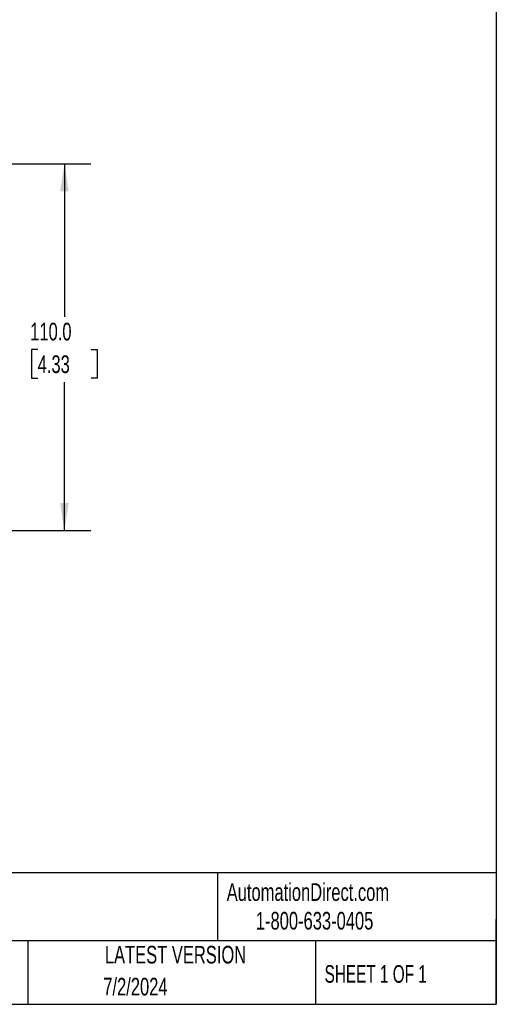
# Model space of a CAD drawing. Header units: millimetres. Extents: x 16 to 683, y 16 to 524.
# Tile 6 of 7: x 540 to 683, y 16 to 311. Entities that reach past the tile are written whole.
import ezdxf

# ---------------------------------------------------------------- set-up
doc = ezdxf.new("R2010")
doc.units = ezdxf.units.MM
doc.header["$LTSCALE"] = 2.5
doc.layers.add('DIMENSIONS', color=140, linetype='Continuous', lineweight=25)
doc.layers.add('TEXT', color=140, linetype='Continuous', lineweight=25)
doc.styles.add('SLDTEXTSTYLE0', font='TXT', dxfattribs={"width": 0.7})
doc.styles.add('SLDTEXTSTYLE1', font='TXT', dxfattribs={"width": 0.65})
doc.dimstyles.new('SLDDIMSTYLE1', dxfattribs={"dimtxt": 5.39502, "dimasz": 8.255, "dimexe": 0, "dimexo": 0.0625, "dimgap": 1.348755, "dimtad": 0, "dimtih": 1, "dimtoh": 1, "dimrnd": 1e-09, "dimzin": 4, "dimdsep": 46, "dimtxsty": 'SLDTEXTSTYLE0', "dimsah": 1, "dimcen": 0.09, "dimadec": 0, "dimazin": 1, "dimtfac": 1, "dimtofl": 0, "dimtmove": 0, "dimatfit": 3, "dimfxl": 0, "dimfrac": 2, "dimtolj": 1, "dimtzin": 12, "dimarcsym": 0})

# ---------------------------------------------------------------- blocks, each defined once
blk = doc.blocks.new('_D_3')
at = {"layer": 'DIMENSIONS'}
for p, q in [((354.03, 267.97), (560.97, 267.97)), ((553.04, 267.97), (553.04, 222.05)), ((545.02, 212.27), (543.21, 212.27)), ((543.21, 212.27), (543.21, 203.7)), ((561.05, 212.27), (562.86, 212.27)), ((562.86, 212.27), (562.86, 203.7)), ((543.21, 203.7), (545.02, 203.7)), ((553.04, 157.97), (553.04, 202.49)), ((562.86, 203.7), (561.05, 203.7)), ((354.03, 157.97), (560.97, 157.97))]:
    blk.add_line(p, q, dxfattribs=at)
for points in [[(553.04, 267.97), (551.77, 259.71), (554.31, 259.71)], [(553.04, 157.97), (554.31, 166.22), (551.77, 166.22)]]:
    blk.add_solid(points, dxfattribs=at)
at = {"layer": 'DIMENSIONS', "char_height": 5.292, "attachment_point": 1, "style": 'SLDTEXTSTYLE0'}
for s, insert in [('110.0', (542.78, 220.3)), ('4.33', (545.02, 210.52))]:
    blk.add_mtext(s, dxfattribs=dict(at, insert=insert))

msp = doc.modelspace()

# ---------------------------------------------------------------- linework, layer by layer
at = {"layer": 'TEXT'}
for p, q in [((682.625, 523.875), (682.625, 15.875)), ((682.625, 55.315), (15.875, 55.315)), ((598.938, 55.315), (598.938, 34.925)), ((682.625, 15.875), (682.625, 41.275)), ((682.625, 34.925), (15.875, 34.925)), ((542.03, 34.925), (542.03, 15.875)), ((628.372, 34.925), (628.372, 15.875)), ((15.875, 15.875), (682.625, 15.875))]:
    msp.add_line(p, q, dxfattribs=at)

# ---------------------------------------------------------------- texts
at = {"color": 179, "linetype": 'Continuous', "lineweight": 18, "char_height": 5.29167, "attachment_point": 1, "style": 'SLDTEXTSTYLE0'}
for s, insert in [('AutomationDirect.com', (601.737, 52.191)), ('1-800-633-0405', (610.479, 43.593))]:
    msp.add_mtext(s, dxfattribs=dict(at, insert=insert))
at = {"layer": 'TEXT'}
for s, insert, char_height, attachment_point, style in [('LATEST VERSION', (586.38, 33.41), 5.29167, 2, 'SLDTEXTSTYLE0'), ('SHEET 1 OF 1', (631.103, 27.629), 5.29167, 1, 'SLDTEXTSTYLE1'), ('7/2/2024', (574.348, 23.819), 5.2917, 2, 'SLDTEXTSTYLE0')]:
    msp.add_mtext(s, dxfattribs=dict(at, insert=insert, char_height=char_height, attachment_point=attachment_point, style=style))

# ---------------------------------------------------------------- dimensions: what is measured, and where the dimension line sits
at = {"layer": 'DIMENSIONS'}
dim = msp.add_linear_dim(base=(553.037, 157.967), p1=(350.858, 267.967), p2=(350.858, 157.967), angle=90, dimstyle='SLDDIMSTYLE1', dxfattribs=at)
dim.commit()
dim.dimension.update_dxf_attribs({"geometry": '_D_3', "text_midpoint": (553.037, 212.271), "dimtype": 160})

doc.saveas('drawing.dxf')
